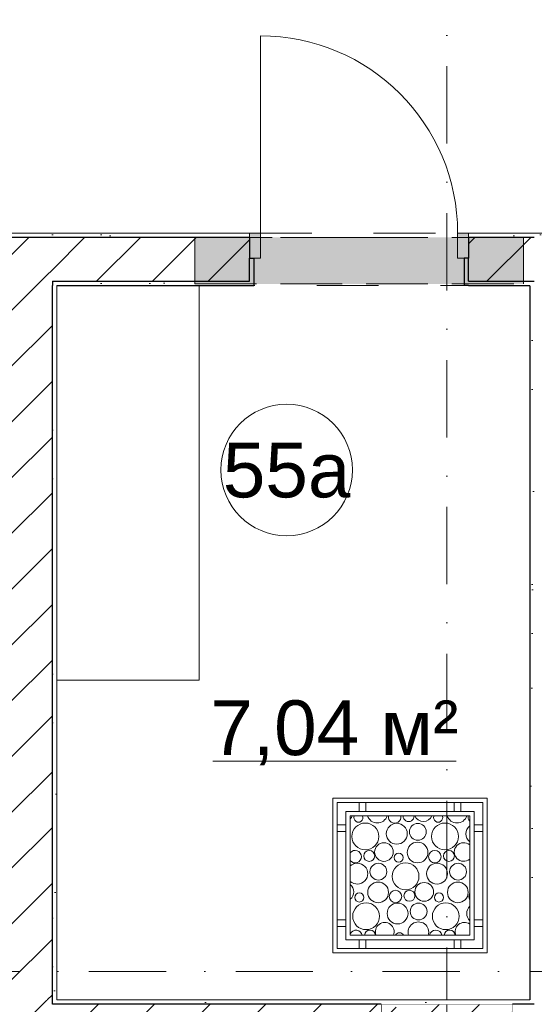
# Model space of a CAD drawing. Header units: millimetres. Extents: x -59761 to 112741, y -57975 to 46221.
# Tile 54 of 256: x 25051 to 27400, y -17700 to -13206. Entities that reach past the tile are written whole.
import ezdxf

# ---------------------------------------------------------------- set-up
doc = ezdxf.new("R2010")
doc.units = ezdxf.units.MM
for name, pattern in [('Wipeout_Contour', [1000, 0, -1000]), ('Невидимая', [391.222223, 282.222223, -109]), ('Штриховая', [564.444447, 282.222223, -282.222223]), ('Штрихпунктирная', [670.277762, 352.777767, -176.388884, 0, -141.111112])]:
    doc.linetypes.add(name, pattern=pattern)
for name, color, linetype in [('Интерьер - Оборудование бань', 7, 'Continuous'), ('Конструктив - Колонны', 7, 'Continuous'), ('Конструктив - Перемычки', 7, 'Continuous'), ('Конструктив - Стены Блок 200 нов', 7, 'Continuous'), ('Элемент Модели - Зона', 7, 'Continuous'), ('Элемент Модели - Оси', 2, 'Continuous')]:
    doc.layers.add(name, color=color, linetype=linetype)
doc.styles.add('СГЕНЕРИР_СТИЛЬ_1', font='arial.ttf')
pattern_1 = [(45, (-45000, -53650), (-111.36932, 111.36932), [0, -105, 0, -157.5]), (110, (-44650, -53650), (148.0016, 53.86817), [0, -77, 0, -133])]
pattern_2 = [(45, (-45000, -54000), (-127.2792, 127.2792), [])]

# ---------------------------------------------------------------- blocks, each defined once
blk = doc.blocks.new('*X563', base_point=(2412685.8, -340475.5))
at = {"layer": 'Интерьер - Оборудование бань', "color": 250, "linetype": 'Continuous', "lineweight": 15}
for centre, radius in [((2484314.1, -303409.5), 61.2), ((2484457.7, -303397.1), 47.7), ((2484553.7, -303388.2), 38.4), ((2484677.8, -303409.5), 61.2), ((2484399.2, -303480.4), 42.6), ((2484552.7, -303482.6), 47.3), ((2484331.9, -303498.2), 25.1), ((2484466.6, -303505.9), 20.7), ((2484631.7, -303501.7), 28.6), ((2484695.6, -303498.2), 25.1), ((2484373.7, -303570.2), 38.4), ((2484497.8, -303591.5), 61.2), ((2484641.4, -303579.1), 47.7), ((2484737.4, -303570.2), 38.4), ((2484372.7, -303664.6), 47.3), ((2484582.9, -303662.4), 42.6), ((2484736.4, -303664.6), 47.3), ((2484286.6, -303687.9), 20.7), ((2484451.7, -303683.7), 28.6), ((2484515.6, -303680.2), 25.1), ((2484650.3, -303687.9), 20.7), ((2484317.8, -303773.5), 61.2), ((2484461.4, -303761), 47.7), ((2484557.4, -303752.2), 38.4), ((2484681.5, -303773.5), 61.2)]:
    blk.add_circle(centre, radius, dxfattribs=at)
for centre, radius, start, end in [((2484215.5, -303298.4), 42.6, 314.7651, 336.318), ((2484282.9, -303323.9), 20.7, 156.2421, 23.7579), ((2484369, -303300.6), 47.3, 198.3879, 341.6121), ((2484448, -303319.7), 28.6, 171.5833, 8.4167), ((2484511.9, -303316.2), 25.1, 178.5407, 1.4593), ((2484579.2, -303298.4), 42.6, 203.682, 336.318), ((2484646.6, -303323.9), 20.7, 156.2421, 23.7579), ((2484732.7, -303300.6), 47.3, 198.3879, 341.6121), ((2484811.7, -303319.7), 28.6, 171.5833, 221.9867), ((2484821.4, -303397.1), 47.7, 130.3888, 229.6112), ((2484762.9, -303480.4), 42.6, 49.651, 310.349), ((2484268, -303501.7), 28.6, 217.9538, 142.0462), ((2484277.7, -303579.1), 47.7, 227.5411, 132.4589), ((2484219.2, -303662.4), 42.6, 308.1025, 51.8975), ((2484815.4, -303683.7), 28.6, 150.808, 209.192), ((2484825.1, -303761), 47.7, 136.5262, 223.4738), ((2484402.9, -303844.4), 42.6, 337.7638, 202.2362), ((2484556.4, -303846.6), 47.3, 342.8694, 197.1306), ((2484766.6, -303844.4), 42.6, 55.9228, 202.2362), ((2484271.7, -303865.7), 28.6, 10.4253, 156.6638), ((2484335.6, -303862.2), 25.1, 3.7209, 176.2791), ((2484470.3, -303869.8), 20.7, 26.7878, 153.2122), ((2484635.4, -303865.7), 28.6, 10.4253, 169.5747), ((2484699.3, -303862.2), 25.1, 3.7209, 176.2791)]:
    blk.add_arc(centre, radius, start, end, dxfattribs=at)

msp = doc.modelspace()

# ---------------------------------------------------------------- linework, layer by layer
at = {"layer": 'Интерьер - Оборудование бань', "color": 7, "linetype": 'Continuous', "lineweight": 5}
for p, q in [((27185.07, -16759.66), (26479.39, -16759.66)), ((26479.39, -16759.66), (26479.39, -17465.34)), ((27185.07, -17465.34), (27185.07, -16759.66)), ((27165.07, -16779.66), (26499.39, -16779.66)), ((26499.39, -16779.66), (26499.39, -17445.34)), ((26600.41, -16820), (26600.41, -16779.66)), ((26600.41, -16779.66), (26630.75, -16779.66)), ((26630.75, -16779.66), (26630.75, -16820)), ((27033.71, -16820), (27033.71, -16779.66)), ((27033.71, -16779.66), (27064.05, -16779.66)), ((27064.05, -16779.66), (27064.05, -16820)), ((27165.07, -17445.34), (27165.07, -16779.66)), ((26539.73, -16820), (27124.73, -16820)), ((26539.73, -17405), (26539.73, -16820)), ((26630.75, -16820), (26600.41, -16820)), ((27064.05, -16820), (27033.71, -16820)), ((27124.73, -16820), (27124.73, -17405)), ((26499.39, -16911.02), (26499.39, -16880.68)), ((26499.39, -16880.68), (26539.73, -16880.68)), ((26539.73, -16880.68), (26539.73, -16911.02)), ((27124.73, -16911.02), (27124.73, -16880.68)), ((27124.73, -16880.68), (27165.07, -16880.68)), ((27165.07, -16880.68), (27165.07, -16911.02)), ((26539.73, -16911.02), (26499.39, -16911.02)), ((27165.07, -16911.02), (27124.73, -16911.02)), ((26499.39, -17344.32), (26499.39, -17313.98)), ((26499.39, -17313.98), (26539.73, -17313.98)), ((26539.73, -17344.32), (26499.39, -17344.32)), ((26539.73, -17313.98), (26539.73, -17344.32)), ((27124.73, -17344.32), (27124.73, -17313.98)), ((27124.73, -17313.98), (27165.07, -17313.98)), ((27165.07, -17344.32), (27124.73, -17344.32)), ((27165.07, -17313.98), (27165.07, -17344.32)), ((27124.73, -17405), (26539.73, -17405)), ((26600.41, -17445.34), (26600.41, -17405)), ((26600.41, -17405), (26630.75, -17405)), ((26630.75, -17405), (26630.75, -17445.34)), ((27033.71, -17445.34), (27033.71, -17405)), ((27033.71, -17405), (27064.05, -17405)), ((27064.05, -17405), (27064.05, -17445.34)), ((26479.39, -17465.34), (27185.07, -17465.34)), ((26499.39, -17445.34), (27165.07, -17445.34)), ((26630.75, -17445.34), (26600.41, -17445.34)), ((27064.05, -17445.34), (27033.71, -17445.34))]:
    msp.add_line(p, q, dxfattribs=at)
at = {"layer": 'Интерьер - Оборудование бань', "color": 7, "linetype": 'Continuous', "lineweight": 15, "flags": 128}
msp.add_lwpolyline([(26559.73, -16840), (27104.73, -16840), (27104.73, -17385), (26559.73, -17385)], close=True, dxfattribs=at)
at = {"layer": 'Конструктив - Стены Блок 200 нов', "color": 7, "linetype": 'Continuous', "lineweight": 5}
for p, q in [((26149.73, -14179.99), (26149.73, -13279.99)), ((26149.73, -14179.99), (26149.73, -14294.99)), ((27049.73, -14294.99), (27049.73, -14179.99))]:
    msp.add_line(p, q, dxfattribs=at)
msp.add_arc((26149.73, -14179.99), 900, 0, 90, dxfattribs=at)
at = {"layer": 'Элемент Модели - Зона', "color": 7, "linetype": 'Continuous', "lineweight": 15}
msp.add_line((25931.89, -16590.3), (27042.75, -16590.3), dxfattribs=at)
at = {"layer": 'Элемент Модели - Зона', "color": 253, "linetype": 'Штриховая', "lineweight": 15, "flags": 128}
for points in [[(23960.57, -14189.99), (23960.57, -13289.99), (24078.18, -13289.99), (24078.18, -14189.99), (24979.73, -14189.99), (24979.73, -14179.99), (32179.73, -14179.99), (32179.73, -11600), (17520, -11600), (17520, -14189.99), (18420, -14189.99), (18420, -13289.99), (18540, -13289.99), (18540, -14189.99), (19440, -14189.99), (19440, -14309.99), (18540, -14309.99), (18540, -15209.99), (18420, -15209.99), (18420, -14309.99), (17520, -14309.99), (17520, -17680), (24979.73, -17680), (24979.73, -14309.99), (24079.73, -14309.99), (24079.73, -15209.99), (23959.8, -15209.99), (23959.8, -14309.99), (23059.8, -14309.99), (23059.8, -14189.99)], [(27379.73, -17680), (27379.73, -14419.99), (25219.73, -14419.99), (25219.73, -17680)]]:
    msp.add_lwpolyline(points, close=True, dxfattribs=at)
at = {"layer": 'Элемент Модели - Зона', "color": 7, "linetype": 'Continuous', "lineweight": 15, "flags": 128}
msp.add_lwpolyline([(26569.12, -15261.28, 1), (25969.12, -15261.28, 1)], format="xyb", close=True, dxfattribs=at)

# ---------------------------------------------------------------- block references
at = {"layer": 'Интерьер - Оборудование бань', "color": 250, "linetype": 'Continuous', "lineweight": 15}
msp.add_blockref('*X563', (-45000, -54000), dxfattribs=at)

# ---------------------------------------------------------------- texts
at = {"layer": 'Элемент Модели - Зона', "color": 7, "lineweight": 15, "char_height": 250, "attachment_point": 5, "style": 'СГЕНЕРИР_СТИЛЬ_1'}
for s, insert in [('\\A1;{\\pqc;\\fArial|b0|i0|c204|p38;55а}', (26269.12, -15263.34)), ('\\A1;{\\pqc;\\fArial|b0|i0|c204|p38;7,04 м²}', (26487.32, -16460.99))]:
    msp.add_mtext(s, dxfattribs=dict(at, insert=insert))

# ---------------------------------------------------------------- next in the draw order: wipeouts: each hides what was drawn before it
at = {"color": 254, "linetype": 'Wipeout_Contour', "lineweight": 0, "ltscale": 10013086.69218452}
msp.add_wipeout([(26700.06, -18300), (27300.06, -18300), (27300.06, -17700), (26700.06, -17700)], dxfattribs=at).dxf.layer = 'Конструктив - Колонны'
at = {"color": 254, "linetype": 'Wipeout_Contour', "lineweight": 0, "ltscale": 10014061.72313747}
msp.add_wipeout([(27099.73, -14199.99), (28319.34, -14199.99), (28319.34, -14179.99), (27099.73, -14179.99)], dxfattribs=at).dxf.layer = 'Конструктив - Стены Блок 200 нов'
at = {"color": 254, "linetype": 'Wipeout_Contour', "lineweight": 0, "ltscale": 7503172.412288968}
msp.add_wipeout([(25199.73, -14419.99), (25219.73, -14419.99), (25199.73, -14399.99)], dxfattribs=at).dxf.layer = 'Конструктив - Стены Блок 200 нов'
at = {"color": 254, "linetype": 'Wipeout_Contour', "lineweight": 0, "ltscale": 10013690.21534841}
msp.add_wipeout([(27379.73, -14419.99), (27379.73, -17680), (27399.73, -17680), (27399.73, -14419.99)], dxfattribs=at).dxf.layer = 'Конструктив - Стены Блок 200 нов'
at = {"color": 254, "linetype": 'Wipeout_Contour', "lineweight": 0, "ltscale": 10005390.89880635}
msp.add_wipeout([(24999.73, -17700), (25199.73, -17700), (25199.73, -17680), (24999.73, -17680)], dxfattribs=at).dxf.layer = 'Конструктив - Стены Блок 200 нов'

# ---------------------------------------------------------------- next in the draw order: hatches: boundary and pattern name
at = {"layer": 'Конструктив - Колонны', "linetype": 'Continuous', "lineweight": 15}
h = msp.add_hatch(dxfattribs=at)
h.set_pattern_fill('БЕТОН_01_000D', style=0, pattern_type=2)
h.set_pattern_definition([(45, (-45000, -54000), (-183.84776, 183.84776), [195, -65, 0, -65]), (45, (-44977.02, -53793.17), (-183.84776, 183.84776), [195, -65, 0, -65])])
h.paths.add_polyline_path([(26700.06, -18300), (27300.06, -18300), (27300.06, -17700), (26700.06, -17700)])
at = {"layer": 'Конструктив - Стены Блок 200 нов', "linetype": 'Continuous', "lineweight": 5}
h = msp.add_hatch(dxfattribs=at)
h.set_pattern_fill('ШТУКАТУРКА__ГИПС_01_000D', color=252, style=0, pattern_type=2)
h.set_pattern_definition(pattern_1)
h.paths.add_polyline_path([(27099.73, -14199.99), (28319.34, -14199.99), (28319.34, -14179.99), (27099.73, -14179.99)])
h = msp.add_hatch(dxfattribs=at)
h.set_pattern_fill('ШТУКАТУРКА__ГИПС_01_000D', color=252, style=0, pattern_type=2)
h.set_pattern_definition(pattern_1)
h.paths.add_polyline_path([(27379.73, -14419.99), (27379.73, -17680), (27399.73, -17680), (27399.73, -14419.99)])
h = msp.add_hatch(dxfattribs=at)
h.set_pattern_fill('БЛОКИ_БЕТОННЫЕ_ЭФФЕКТИВН_2D', style=0, pattern_type=2)
h.set_pattern_definition(pattern_2)
h.paths.add_polyline_path([(24999.73, -17700), (25199.73, -17700), (25199.73, -17680), (24999.73, -17680)])

# ---------------------------------------------------------------- next in the draw order: linework, layer by layer
at = {"layer": 'Конструктив - Колонны', "color": 7, "linetype": 'Continuous', "lineweight": 0}
msp.add_line((27000.06, -17920), (27000.06, -17620), dxfattribs=at)
at = {"layer": 'Конструктив - Колонны', "color": 7, "linetype": 'Continuous', "lineweight": 15, "flags": 128}
msp.add_lwpolyline([(26700.06, -18300), (27300.06, -18300), (27300.06, -17700), (26700.06, -17700)], close=True, dxfattribs=at)
at = {"layer": 'Конструктив - Стены Блок 200 нов', "color": 7, "linetype": 'Continuous', "lineweight": 30, "flags": 128}
msp.add_lwpolyline([(27379.73, -14419.99), (27379.73, -17680)], dxfattribs=at)
at = {"layer": 'Элемент Модели - Оси', "color": 7, "linetype": 'Штрихпунктирная', "lineweight": 15}
msp.add_line((27000, 38200), (27000, -55975), dxfattribs=at)

# ---------------------------------------------------------------- next in the draw order: wipeouts: each hides what was drawn before it
at = {"color": 254, "linetype": 'Wipeout_Contour', "lineweight": 0, "ltscale": 7502726.596593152}
msp.add_wipeout([(24999.73, -14399.99), (25199.73, -14399.99), (24999.73, -14199.99)], dxfattribs=at).dxf.layer = 'Конструктив - Стены Блок 200 нов'

# ---------------------------------------------------------------- next in the draw order: hatches: boundary and pattern name
at = {"layer": 'Конструктив - Стены Блок 200 нов', "linetype": 'Continuous', "lineweight": 5}
h = msp.add_hatch(dxfattribs=at)
h.set_pattern_fill('БЛОКИ_БЕТОННЫЕ_ЭФФЕКТИВН_2D', style=0, pattern_type=2)
h.set_pattern_definition(pattern_2)
h.paths.add_polyline_path([(24999.73, -14399.99), (25199.73, -14399.99), (24999.73, -14199.99)])

# ---------------------------------------------------------------- next in the draw order: wipeouts: each hides what was drawn before it
at = {"color": 254, "linetype": 'Wipeout_Contour', "lineweight": 0, "ltscale": 10012897.49680083}
msp.add_wipeout([(27379.73, -14419.99), (27399.73, -14419.99), (27399.73, -14399.99), (27379.73, -14399.99)], dxfattribs=at).dxf.layer = 'Конструктив - Стены Блок 200 нов'
at = {"color": 254, "linetype": 'Wipeout_Contour', "lineweight": 0, "ltscale": 10014482.98522855}
msp.add_wipeout([(27379.73, -17700), (27399.73, -17700), (27399.73, -17680), (27379.73, -17680)], dxfattribs=at).dxf.layer = 'Конструктив - Стены Блок 200 нов'

# ---------------------------------------------------------------- next in the draw order: wipeouts: each hides what was drawn before it
at = {"color": 254, "linetype": 'Wipeout_Contour', "lineweight": 0, "ltscale": 10005485.08648935}
msp.add_wipeout([(26099.73, -14179.99), (24999.73, -14179.99), (24999.73, -14199.99), (26099.73, -14199.99)], dxfattribs=at).dxf.layer = 'Конструктив - Стены Блок 200 нов'
at = {"color": 254, "linetype": 'Wipeout_Contour', "lineweight": 0, "ltscale": 10006027.70505542}
msp.add_wipeout([(25219.73, -14399.99), (25219.73, -14419.99), (26099.73, -14419.99), (26099.73, -14399.99)], dxfattribs=at).dxf.layer = 'Конструктив - Стены Блок 200 нов'
at = {"color": 254, "linetype": 'Wipeout_Contour', "lineweight": 0, "ltscale": 10012301.84741783}
msp.add_wipeout([(27099.73, -14419.99), (27379.73, -14419.99), (27379.73, -14399.99), (27099.73, -14399.99)], dxfattribs=at).dxf.layer = 'Конструктив - Стены Блок 200 нов'

# ---------------------------------------------------------------- next in the draw order: hatches: boundary and pattern name
at = {"layer": 'Конструктив - Стены Блок 200 нов', "linetype": 'Continuous', "lineweight": 5}
h = msp.add_hatch(dxfattribs=at)
h.set_pattern_fill('ШТУКАТУРКА__ГИПС_01_000D', color=252, style=0, pattern_type=2)
h.set_pattern_definition(pattern_1)
h.paths.add_polyline_path([(26099.73, -14179.99), (24999.73, -14179.99), (24999.73, -14199.99), (26099.73, -14199.99)])
h = msp.add_hatch(dxfattribs=at)
h.set_pattern_fill('ШТУКАТУРКА__ГИПС_01_000D', color=252, style=0, pattern_type=2)
h.set_pattern_definition(pattern_1)
h.paths.add_polyline_path([(25219.73, -14399.99), (25219.73, -14419.99), (26099.73, -14419.99), (26099.73, -14399.99)])

# ---------------------------------------------------------------- next in the draw order: wipeouts: each hides what was drawn before it
at = {"color": 254, "linetype": 'Wipeout_Contour', "lineweight": 0, "ltscale": 12515211.83265218}
msp.add_wipeout([(27099.73, -14199.99), (27099.73, -14294.99), (27099.73, -14399.99), (27399.73, -14399.99), (27399.73, -14199.99)], dxfattribs=at).dxf.layer = 'Конструктив - Стены Блок 200 нов'

# ---------------------------------------------------------------- next in the draw order: hatches: boundary and pattern name
at = {"layer": 'Конструктив - Стены Блок 200 нов', "linetype": 'Continuous', "lineweight": 5}
h = msp.add_hatch(dxfattribs=at)
h.set_pattern_fill('БЛОКИ_БЕТОННЫЕ_ЭФФЕКТИВН_2D', style=0, pattern_type=2)
h.set_pattern_definition(pattern_2)
h.paths.add_polyline_path([(27099.73, -14199.99), (27099.73, -14294.99), (27099.73, -14399.99), (27399.73, -14399.99), (27399.73, -14199.99)])

# ---------------------------------------------------------------- next in the draw order: linework, layer by layer
at = {"layer": 'Конструктив - Перемычки', "color": 7, "linetype": 'Невидимая', "lineweight": 0}
msp.add_line((27349.73, -14411.9), (27349.73, -14199.9), dxfattribs=at)
at = {"layer": 'Конструктив - Стены Блок 200 нов', "color": 7, "linetype": 'Continuous', "lineweight": 5}
for p, q in [((27049.73, -14179.99), (27099.73, -14179.99)), ((27099.73, -14179.99), (27099.73, -14199.99)), ((27099.73, -14179.99), (27099.73, -14199.99)), ((27099.73, -14179.99), (27099.73, -14199.99))]:
    msp.add_line(p, q, dxfattribs=at)
at = {"layer": 'Конструктив - Стены Блок 200 нов', "color": 7, "linetype": 'Continuous', "lineweight": 30}
msp.add_line((27399.73, -14199.99), (27099.73, -14199.99), dxfattribs=at)
at = {"layer": 'Конструктив - Стены Блок 200 нов', "color": 7, "linetype": 'Continuous', "lineweight": 5, "flags": 128}
msp.add_lwpolyline([(28319.34, -14179.99), (27099.73, -14179.99)], dxfattribs=at)

# ---------------------------------------------------------------- next in the draw order: wipeouts: each hides what was drawn before it
at = {"color": 254, "linetype": 'Wipeout_Contour', "lineweight": 0, "ltscale": 7503188.747928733}
msp.add_wipeout([(25219.73, -14399.99), (25199.73, -14399.99), (25219.73, -14419.99)], dxfattribs=at).dxf.layer = 'Конструктив - Стены Блок 200 нов'

# ---------------------------------------------------------------- next in the draw order: wipeouts: each hides what was drawn before it
at = {"color": 254, "linetype": 'Wipeout_Contour', "lineweight": 0, "ltscale": 12507864.49376941}
msp.add_wipeout([(25199.73, -14399.99), (26099.73, -14399.99), (26099.73, -14294.99), (26099.73, -14199.99), (25199.73, -14199.99)], dxfattribs=at).dxf.layer = 'Конструктив - Стены Блок 200 нов'
at = {"color": 254, "linetype": 'Wipeout_Contour', "lineweight": 0, "ltscale": 12514615.77780132}
msp.add_wipeout([(27099.73, -14419.99), (27099.73, -14399.99), (27099.73, -14294.99), (27079.73, -14294.99), (27079.73, -14419.99)], dxfattribs=at).dxf.layer = 'Конструктив - Стены Блок 200 нов'

# ---------------------------------------------------------------- next in the draw order: hatches: boundary and pattern name
at = {"layer": 'Конструктив - Стены Блок 200 нов', "linetype": 'Continuous', "lineweight": 5}
h = msp.add_hatch(dxfattribs=at)
h.set_pattern_fill('БЛОКИ_БЕТОННЫЕ_ЭФФЕКТИВН_2D', style=0, pattern_type=2)
h.set_pattern_definition(pattern_2)
h.paths.add_polyline_path([(25199.73, -14399.99), (26099.73, -14399.99), (26099.73, -14294.99), (26099.73, -14199.99), (25199.73, -14199.99)])
at = {"layer": 'Конструктив - Стены Блок 200 нов', "linetype": 'Continuous', "lineweight": 0}
msp.add_hatch(color=255, dxfattribs=at).paths.add_polyline_path([(27099.73, -14294.99), (27099.73, -14179.99), (27049.73, -14179.99), (27049.73, -14294.99)])

# ---------------------------------------------------------------- next in the draw order: linework, layer by layer
at = {"layer": 'Интерьер - Оборудование бань', "color": 7, "linetype": 'Continuous', "lineweight": 15}
msp.add_line((25869.73, -14419.99), (25869.73, -16219.99), dxfattribs=at)
at = {"layer": 'Конструктив - Перемычки', "color": 7, "linetype": 'Невидимая', "lineweight": 0}
for p, q in [((25849.73, -14199.9), (27349.73, -14199.9)), ((25849.73, -14411.9), (25849.73, -14199.9))]:
    msp.add_line(p, q, dxfattribs=at)
at = {"layer": 'Конструктив - Перемычки', "color": 7, "linetype": 'Штрихпунктирная', "lineweight": 0}
msp.add_line((25849.73, -14199.9), (27349.73, -14199.9), dxfattribs=at)
at = {"layer": 'Конструктив - Стены Блок 200 нов', "color": 7, "linetype": 'Continuous', "lineweight": 5}
for p, q in [((26099.73, -14179.99), (26099.73, -14199.99)), ((26099.73, -14179.99), (26149.73, -14179.99)), ((26099.73, -14179.99), (26099.73, -14199.99)), ((26099.73, -14179.99), (26099.73, -14199.99)), ((27099.73, -14179.99), (27099.73, -14294.99)), ((27099.73, -14294.99), (27049.73, -14294.99))]:
    msp.add_line(p, q, dxfattribs=at)
at = {"layer": 'Конструктив - Стены Блок 200 нов', "color": 7, "linetype": 'Continuous', "lineweight": 30}
for p, q in [((27099.73, -14199.99), (27099.73, -14294.99)), ((27099.73, -14199.99), (27099.73, -14294.99)), ((27099.73, -14199.99), (27099.73, -14294.99)), ((27079.73, -14294.99), (27079.73, -14419.99)), ((27099.73, -14294.99), (27079.73, -14294.99)), ((27079.73, -14294.99), (27079.73, -14419.99)), ((27099.73, -14399.99), (27099.73, -14294.99)), ((27099.73, -14419.99), (27079.73, -14419.99)), ((27099.73, -14419.99), (27079.73, -14419.99)), ((27099.73, -14399.99), (27399.73, -14399.99))]:
    msp.add_line(p, q, dxfattribs=at)
at = {"layer": 'Конструктив - Стены Блок 200 нов', "color": 7, "linetype": 'Continuous', "lineweight": 30, "flags": 128}
msp.add_lwpolyline([(27099.73, -14419.99), (27379.73, -14419.99)], dxfattribs=at)

# ---------------------------------------------------------------- next in the draw order: wipeouts: each hides what was drawn before it
at = {"color": 254, "linetype": 'Wipeout_Contour', "lineweight": 0, "ltscale": 7502899.978929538}
msp.add_wipeout([(25199.73, -14199.99), (24999.73, -14199.99), (25199.73, -14399.99)], dxfattribs=at).dxf.layer = 'Конструктив - Стены Блок 200 нов'
at = {"color": 254, "linetype": 'Wipeout_Contour', "lineweight": 0, "ltscale": 12509732.45372187}
msp.add_wipeout([(26119.73, -14419.99), (26119.73, -14294.99), (26099.73, -14294.99), (26099.73, -14399.99), (26099.73, -14419.99)], dxfattribs=at).dxf.layer = 'Конструктив - Стены Блок 200 нов'

# ---------------------------------------------------------------- next in the draw order: hatches: boundary and pattern name
at = {"layer": 'Конструктив - Перемычки', "linetype": 'Continuous', "lineweight": 0}
msp.add_hatch(color=59, dxfattribs=at).paths.add_polyline_path([(25849.73, -14199.9), (25849.73, -14411.9), (27349.73, -14411.9), (27349.73, -14199.9)])
at = {"layer": 'Конструктив - Стены Блок 200 нов', "linetype": 'Continuous', "lineweight": 5}
h = msp.add_hatch(dxfattribs=at)
h.set_pattern_fill('БЛОКИ_БЕТОННЫЕ_ЭФФЕКТИВН_2D', style=0, pattern_type=2)
h.set_pattern_definition(pattern_2)
h.paths.add_polyline_path([(25199.73, -14199.99), (24999.73, -14199.99), (25199.73, -14399.99)])
at = {"layer": 'Конструктив - Стены Блок 200 нов', "linetype": 'Continuous', "lineweight": 0}
msp.add_hatch(color=255, dxfattribs=at).paths.add_polyline_path([(26099.73, -14179.99), (26099.73, -14294.99), (26149.73, -14294.99), (26149.73, -14179.99)])

# ---------------------------------------------------------------- next in the draw order: linework, layer by layer
at = {"layer": 'Конструктив - Перемычки', "color": 7, "linetype": 'Невидимая', "lineweight": 0}
msp.add_line((25849.73, -14411.9), (27349.73, -14411.9), dxfattribs=at)
at = {"layer": 'Конструктив - Стены Блок 200 нов', "color": 7, "linetype": 'Continuous', "lineweight": 30}
for p, q in [((25199.73, -14199.99), (24999.73, -14199.99)), ((26099.73, -14199.99), (25199.73, -14199.99)), ((26099.73, -14199.99), (26099.73, -14294.99)), ((26099.73, -14199.99), (26099.73, -14294.99)), ((26099.73, -14199.99), (26099.73, -14294.99)), ((26099.73, -14294.99), (26119.73, -14294.99)), ((26099.73, -14399.99), (26099.73, -14294.99)), ((26119.73, -14294.99), (26119.73, -14419.99)), ((26119.73, -14294.99), (26119.73, -14419.99)), ((25199.73, -14399.99), (25199.73, -14419.99)), ((25199.73, -14399.99), (26099.73, -14399.99)), ((26099.73, -14419.99), (26119.73, -14419.99)), ((26099.73, -14419.99), (26119.73, -14419.99))]:
    msp.add_line(p, q, dxfattribs=at)
at = {"layer": 'Конструктив - Стены Блок 200 нов', "color": 7, "linetype": 'Continuous', "lineweight": 5}
for p, q in [((26099.73, -14294.99), (26099.73, -14179.99)), ((26149.73, -14294.99), (26099.73, -14294.99))]:
    msp.add_line(p, q, dxfattribs=at)
at = {"layer": 'Конструктив - Стены Блок 200 нов', "color": 7, "linetype": 'Continuous', "lineweight": 5, "flags": 128}
msp.add_lwpolyline([(26099.73, -14179.99), (24979.73, -14179.99)], dxfattribs=at)
at = {"layer": 'Конструктив - Стены Блок 200 нов', "color": 7, "linetype": 'Continuous', "lineweight": 30, "flags": 128}
msp.add_lwpolyline([(25219.73, -14419.99), (26099.73, -14419.99)], dxfattribs=at)

# ---------------------------------------------------------------- next in the draw order: wipeouts: each hides what was drawn before it
at = {"color": 254, "linetype": 'Wipeout_Contour', "lineweight": 0, "ltscale": 10005034.1778713}
msp.add_wipeout([(25199.73, -14419.99), (25199.73, -17680), (25219.73, -17680), (25219.73, -14419.99)], dxfattribs=at).dxf.layer = 'Конструктив - Стены Блок 200 нов'

# ---------------------------------------------------------------- next in the draw order: hatches: boundary and pattern name
at = {"layer": 'Конструктив - Стены Блок 200 нов', "linetype": 'Continuous', "lineweight": 5}
h = msp.add_hatch(dxfattribs=at)
h.set_pattern_fill('ШТУКАТУРКА__ГИПС_01_000D', color=252, style=0, pattern_type=2)
h.set_pattern_definition(pattern_1)
h.paths.add_polyline_path([(25199.73, -14419.99), (25199.73, -17680), (25219.73, -17680), (25219.73, -14419.99)])

# ---------------------------------------------------------------- next in the draw order: wipeouts: each hides what was drawn before it
at = {"color": 254, "linetype": 'Wipeout_Contour', "lineweight": 0, "ltscale": 10004592.59606992}
msp.add_wipeout([(24999.73, -14399.99), (24999.73, -17680), (25199.73, -17680), (25199.73, -14399.99)], dxfattribs=at).dxf.layer = 'Конструктив - Стены Блок 200 нов'

# ---------------------------------------------------------------- next in the draw order: hatches: boundary and pattern name
at = {"layer": 'Конструктив - Стены Блок 200 нов', "linetype": 'Continuous', "lineweight": 5}
h = msp.add_hatch(dxfattribs=at)
h.set_pattern_fill('БЛОКИ_БЕТОННЫЕ_ЭФФЕКТИВН_2D', style=0, pattern_type=2)
h.set_pattern_definition(pattern_2)
h.paths.add_polyline_path([(24999.73, -14399.99), (24999.73, -17680), (25199.73, -17680), (25199.73, -14399.99)])

# ---------------------------------------------------------------- next in the draw order: linework, layer by layer
at = {"layer": 'Интерьер - Оборудование бань', "color": 7, "linetype": 'Continuous', "lineweight": 15}
for p, q in [((25219.73, -14419.99), (25869.73, -14419.99)), ((25219.73, -16219.99), (25219.73, -14419.99)), ((25869.73, -16219.99), (25219.73, -16219.99))]:
    msp.add_line(p, q, dxfattribs=at)
at = {"layer": 'Конструктив - Стены Блок 200 нов', "color": 7, "linetype": 'Continuous', "lineweight": 30}
for p, q in [((25199.73, -14399.99), (25199.73, -14419.99)), ((25199.73, -17680), (25199.73, -14419.99)), ((25199.73, -17700), (25199.73, -17680))]:
    msp.add_line(p, q, dxfattribs=at)
at = {"layer": 'Конструктив - Стены Блок 200 нов', "color": 7, "linetype": 'Continuous', "lineweight": 5, "flags": 128}
msp.add_lwpolyline([(25219.73, -17680), (25219.73, -14419.99)], dxfattribs=at)
at = {"layer": 'Элемент Модели - Оси', "color": 7, "linetype": 'Штрихпунктирная', "lineweight": 15}
msp.add_line((-57760.58, -17550), (110650, -17550), dxfattribs=at)

# ---------------------------------------------------------------- next in the draw order: wipeouts: each hides what was drawn before it
at = {"color": 254, "linetype": 'Wipeout_Contour', "lineweight": 0, "ltscale": 10010155.30927503}
msp.add_wipeout([(25219.73, -17700), (27379.73, -17700), (27379.73, -17680), (25219.73, -17680)], dxfattribs=at).dxf.layer = 'Конструктив - Стены Блок 200 нов'

# ---------------------------------------------------------------- next in the draw order: hatches: boundary and pattern name
at = {"layer": 'Конструктив - Стены Блок 200 нов', "linetype": 'Continuous', "lineweight": 5}
h = msp.add_hatch(dxfattribs=at)
h.set_pattern_fill('ШТУКАТУРКА__ГИПС_01_000D', color=252, style=0, pattern_type=2)
h.set_pattern_definition(pattern_1)
h.paths.add_polyline_path([(25219.73, -17700), (27379.73, -17700), (27379.73, -17680), (25219.73, -17680)])

# ---------------------------------------------------------------- next in the draw order: wipeouts: each hides what was drawn before it
at = {"color": 254, "linetype": 'Wipeout_Contour', "lineweight": 0, "ltscale": 10005827.63362994}
msp.add_wipeout([(25199.73, -17700), (25219.73, -17700), (25219.73, -17680), (25199.73, -17680)], dxfattribs=at).dxf.layer = 'Конструктив - Стены Блок 200 нов'
at = {"color": 254, "linetype": 'Wipeout_Contour', "lineweight": 0, "ltscale": 10014378.30977867}
msp.add_wipeout([(27300.06, -17700), (27300.06, -17900), (27399.73, -17900), (27399.73, -17700)], dxfattribs=at).dxf.layer = 'Конструктив - Стены Блок 200 нов'

# ---------------------------------------------------------------- next in the draw order: hatches: boundary and pattern name
at = {"layer": 'Конструктив - Стены Блок 200 нов', "linetype": 'Continuous', "lineweight": 5}
h = msp.add_hatch(dxfattribs=at)
h.set_pattern_fill('БЛОКИ_БЕТОННЫЕ_ЭФФЕКТИВН_2D', style=0, pattern_type=2)
h.set_pattern_definition(pattern_2)
h.paths.add_polyline_path([(27300.06, -17700), (27300.06, -17900), (27399.73, -17900), (27399.73, -17700)])

# ---------------------------------------------------------------- next in the draw order: linework, layer by layer
at = {"layer": 'Конструктив - Стены Блок 200 нов', "color": 7, "linetype": 'Continuous', "lineweight": 30}
msp.add_line((27399.73, -17700), (27300.06, -17700), dxfattribs=at)

# ---------------------------------------------------------------- next in the draw order: wipeouts: each hides what was drawn before it
at = {"color": 254, "linetype": 'Wipeout_Contour', "lineweight": 0, "ltscale": 10008819.85190971}
msp.add_wipeout([(25199.73, -17700), (25199.73, -17900), (26700.06, -17900), (26700.06, -17700)], dxfattribs=at).dxf.layer = 'Конструктив - Стены Блок 200 нов'

# ---------------------------------------------------------------- next in the draw order: hatches: boundary and pattern name
at = {"layer": 'Конструктив - Стены Блок 200 нов', "linetype": 'Continuous', "lineweight": 5}
h = msp.add_hatch(dxfattribs=at)
h.set_pattern_fill('БЛОКИ_БЕТОННЫЕ_ЭФФЕКТИВН_2D', style=0, pattern_type=2)
h.set_pattern_definition(pattern_2)
h.paths.add_polyline_path([(25199.73, -17700), (25199.73, -17900), (26700.06, -17900), (26700.06, -17700)])

# ---------------------------------------------------------------- next in the draw order: wipeouts: each hides what was drawn before it
at = {"color": 254, "linetype": 'Wipeout_Contour', "lineweight": 0, "ltscale": 10005444.42043482}
msp.add_wipeout([(24999.73, -17900), (25199.73, -17900), (25199.73, -17700), (24999.73, -17700)], dxfattribs=at).dxf.layer = 'Конструктив - Стены Блок 200 нов'

# ---------------------------------------------------------------- next in the draw order: hatches: boundary and pattern name
at = {"layer": 'Конструктив - Стены Блок 200 нов', "linetype": 'Continuous', "lineweight": 5}
h = msp.add_hatch(dxfattribs=at)
h.set_pattern_fill('БЛОКИ_БЕТОННЫЕ_ЭФФЕКТИВН_2D', style=0, pattern_type=2)
h.set_pattern_definition(pattern_2)
h.paths.add_polyline_path([(24999.73, -17900), (25199.73, -17900), (25199.73, -17700), (24999.73, -17700)])

# ---------------------------------------------------------------- next in the draw order: linework, layer by layer
at = {"layer": 'Конструктив - Стены Блок 200 нов', "color": 7, "linetype": 'Continuous', "lineweight": 30}
for p, q in [((25199.73, -17700), (25199.73, -17680)), ((26700.06, -17700), (25199.73, -17700))]:
    msp.add_line(p, q, dxfattribs=at)
at = {"layer": 'Конструктив - Стены Блок 200 нов', "color": 7, "linetype": 'Continuous', "lineweight": 5, "flags": 128}
msp.add_lwpolyline([(27379.73, -17680), (25219.73, -17680)], dxfattribs=at)

doc.saveas('drawing.dxf')
